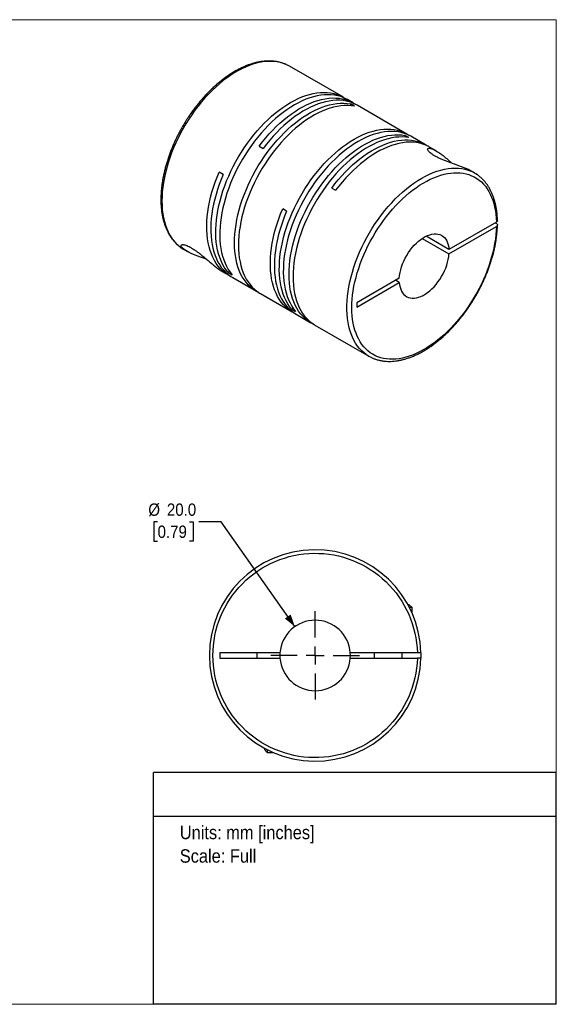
# Model space of a CAD drawing. Header units: millimetres. Extents: x 0 to 432, y 0 to 279.
# Tile 2 of 2: x 280 to 432, y 0 to 279. Entities that reach past the tile are written whole.
import ezdxf
from ezdxf.enums import TextEntityAlignment as Align

# ---------------------------------------------------------------- set-up
doc = ezdxf.new("R2010")
doc.units = ezdxf.units.MM
doc.linetypes.add('SLD-Solid', pattern=[0])
doc.layers.add('SLD-0', color=7, linetype='SLD-Solid', lineweight=25)
doc.layers.add('TEXT', color=140, linetype='SLD-Solid', lineweight=25)
doc.styles.add('SLDTEXTSTYLE0', font='GOTHIC.TTF', dxfattribs={"width": 0.913})
doc.dimstyles.new('SLDDIMSTYLE0', dxfattribs={"dimtxt": 3.5, "dimasz": 3.5, "dimexe": 0, "dimexo": 0.0625, "dimgap": 0.875, "dimtad": 0, "dimtih": 1, "dimtoh": 1, "dimdec": 1, "dimrnd": 1e-09, "dimzin": 4, "dimdsep": 46, "dimtxsty": 'SLDTEXTSTYLE0', "dimsah": 1, "dimcen": 0, "dimadec": 0, "dimazin": 1, "dimtfac": 1, "dimtdec": 1, "dimtofl": 0, "dimtmove": 0, "dimatfit": 3, "dimfxl": 0, "dimfrac": 2, "dimtolj": 1, "dimtzin": 12, "dimarcsym": 0})

# ---------------------------------------------------------------- blocks, each defined once
blk = doc.blocks.new('SW_NOTE_0')
at = {"layer": 'TEXT', "color": 0, "insert": (0, 4.87), "char_height": 3.81, "attachment_point": 1, "style": 'SLDTEXTSTYLE0'}
blk.add_mtext('Units: mm [inches]', dxfattribs=at)
blk = doc.blocks.new('SW_NOTE_0_1')
at = {"layer": 'TEXT', "color": 0, "insert": (0, 4.87), "char_height": 3.81, "attachment_point": 1, "style": 'SLDTEXTSTYLE0'}
blk.add_mtext('Scale: Full', dxfattribs=at)
blk = doc.blocks.new('Block1')
at = {"layer": 'TEXT'}
for p, q in [((431.8, 65.76), (317.5, 65.76)), ((317.5, 0), (317.5, 65.76)), ((431.8, 0), (431.8, 65.76)), ((317.5, 53.39), (431.8, 53.39)), ((431.8, 0), (317.5, 0))]:
    blk.add_line(p, q, dxfattribs=at)
at = {"layer": 'TEXT', "color": 140}
for name, p in [('SW_NOTE_0', (324.99, 45.8)), ('SW_NOTE_0_1', (324.99, 39.13))]:
    blk.add_blockref(name, p, dxfattribs=at)
at = {"layer": 'TEXT', "color": 140, "style": 'SLDTEXTSTYLE0', "width": 0.913, "flags": 2}
for tag, height, p in [('AUTOATTR0', 4.23, (353.81, 56.71)), ('AUTOATTR1_0', 4.76, (333.82, 29.88)), ('AUTOATTR1_1', 4.76, (322.1, 23.73)), ('AUTOATTR1_2', 4.76, (337.78, 17.57))]:
    blk.add_attdef(tag, text='', height=height, dxfattribs=at).set_placement(p, align=Align.BOTTOM_LEFT)
blk = doc.blocks.new('Block2')
at = {"color": 7, "linetype": 'SLD-Solid', "lineweight": 18}
for p, q in [((0, 279.4), (431.8, 279.4)), ((0, 279.4), (0, 0)), ((431.8, 279.4), (431.8, 0)), ((0, 0), (431.8, 0))]:
    blk.add_line(p, q, dxfattribs=at)
blk = doc.blocks.new('_D_5')
at = {"layer": 'SLD-0'}
for p, q in [((318.69, 136.94), (317.63, 136.94)), ((317.63, 136.94), (317.63, 131.38)), ((327.75, 136.94), (328.81, 136.94)), ((328.81, 136.94), (328.81, 131.38)), ((336.74, 136.94), (330.39, 136.94)), ((357.64, 107.17), (336.74, 136.94)), ((317.63, 131.38), (318.69, 131.38)), ((328.81, 131.38), (327.75, 131.38))]:
    blk.add_line(p, q, dxfattribs=at)
blk.add_solid([(357.64, 107.17), (356.45, 110.61), (354.81, 109.46)], dxfattribs=at)
at = {"layer": 'SLD-0', "char_height": 3.5, "attachment_point": 1, "style": 'SLDTEXTSTYLE0'}
for s, insert in [('%%c', (316.06, 142.12)), ('20.0', (321.33, 142.12)), ('0.79', (318.69, 135.85))]:
    blk.add_mtext(s, dxfattribs=dict(at, insert=insert))
blk = doc.blocks.new('SW_CENTERMARKSYMBOL_2')
at = {"layer": 'SLD-0', "color": 0}
for p, q in [((0, 5.08), (0, 12.54)), ((-5.08, 0), (-12.54, 0)), ((0, 0), (-2.54, 0)), ((0, 0), (0, 2.54)), ((0, 0), (0, -2.54)), ((0, 0), (2.54, 0)), ((5.08, 0), (12.54, 0)), ((0, -5.08), (0, -12.54))]:
    blk.add_line(p, q, dxfattribs=at)

msp = doc.modelspace()

# ---------------------------------------------------------------- linework, layer by layer
for p, q in [((371.41, 257.37), (356.13, 266.19)), ((374.17, 255.78), (372.54, 256.72)), ((374.51, 254.87), (373.38, 255.52)), ((373.38, 255.52), (373.38, 255.02)), ((389.44, 246.96), (375.3, 255.12)), ((390, 245.93), (388.87, 246.58)), ((388.87, 246.58), (388.87, 246.08)), ((394.74, 243.9), (390.57, 246.31)), ((347.5, 243.52), (348.63, 242.86)), ((397.73, 242.17), (395.87, 243.24)), ((337.28, 235.45), (336.15, 236.1)), ((408.6, 235.9), (407.59, 236.48)), ((368.08, 231.64), (369.21, 230.99)), ((355.31, 225.04), (354.18, 225.69)), ((414.81, 221.95), (401.36, 214.19)), ((401.36, 212.97), (414.81, 220.73)), ((414.46, 221.75), (414.81, 221.55)), ((401.36, 214.19), (394.84, 217.96)), ((393.78, 217.34), (401.36, 212.97)), ((326.14, 214.22), (327.15, 213.64)), ((337, 207.95), (338.87, 206.87)), ((339.13, 207.94), (338.69, 207.69)), ((338.69, 207.69), (339.82, 207.03)), ((340, 206.22), (346.71, 202.34)), ((387.26, 206.05), (375.22, 199.1)), ((375.22, 197.87), (387.26, 204.82)), ((387.26, 204.82), (386.2, 205.44)), ((347.85, 201.69), (356.9, 196.47)), ((375.22, 199.1), (375.22, 197.87)), ((357.16, 197.53), (356.72, 197.28)), ((356.72, 197.28), (357.86, 196.62)), ((358.03, 195.81), (362.2, 193.4)), ((363.33, 192.75), (378.6, 183.93)), ((390.09, 113.39), (389.7, 113.39)), ((390.89, 112.59), (390.09, 113.39)), ((390.89, 112.59), (390.13, 112.59)), ((390.89, 110.98), (390.89, 112.59)), ((353.41, 99.74), (336.39, 99.74)), ((336.39, 99.74), (336.39, 98.24)), ((336.39, 98.24), (353.41, 98.24)), ((346.89, 99.74), (346.89, 98.24)), ((353.41, 99.74), (353.39, 98.99)), ((353.39, 98.99), (353.41, 98.24)), ((392.38, 99.74), (373.36, 99.74)), ((373.36, 98.24), (392.38, 98.24)), ((380.09, 99.74), (380.09, 98.24)), ((388.09, 98.24), (388.09, 99.74)), ((348.99, 72.67), (348.99, 72.29)), ((348.99, 72.29), (349.79, 71.49)), ((349.79, 72.25), (349.79, 71.49)), ((349.79, 71.49), (351.4, 71.49))]:
    msp.add_line(p, q)
at = {"flags": 128}
for points in [[(355.31, 266.61), (354.73, 266.86), (353.87, 267.15), (352.98, 267.36), (352.06, 267.51), (351.11, 267.58), (350.13, 267.58), (349.13, 267.51), (348.11, 267.36), (347.07, 267.15), (346.01, 266.86), (344.94, 266.5), (343.86, 266.07), (342.77, 265.57), (341.68, 265.01), (340.59, 264.38), (339.5, 263.68), (338.41, 262.92), (337.33, 262.11), (336.26, 261.23), (335.21, 260.3), (334.16, 259.32), (333.14, 258.28), (332.14, 257.2), (331.16, 256.07), (330.21, 254.9), (329.29, 253.69), (328.4, 252.44), (327.54, 251.17), (326.72, 249.86), (325.94, 248.53), (325.2, 247.17), (324.5, 245.8), (323.84, 244.41), (323.23, 243.01), (322.67, 241.61), (322.16, 240.19), (321.7, 238.78), (321.28, 237.38), (320.93, 235.98), (320.62, 234.59), (320.37, 233.22), (320.17, 231.86), (320.03, 230.53), (319.95, 229.23), (319.92, 227.95), (319.95, 226.7), (320.04, 225.49), (320.18, 224.32), (320.37, 223.2), (320.62, 222.11), (320.93, 221.08), (321.29, 220.1), (321.7, 219.16), (322.17, 218.29), (322.68, 217.47), (323.24, 216.72), (323.85, 216.02), (324.51, 215.39), (325.21, 214.83), (325.33, 214.74)], [(356.13, 266.19), (355.55, 266.5), (355.31, 266.61)], [(338.69, 207.69), (338.12, 208.42), (337.59, 209.22), (337.11, 210.07), (336.69, 210.98), (336.31, 211.94), (335.99, 212.95), (335.72, 214.02), (335.51, 215.12), (335.35, 216.27), (335.25, 217.46), (335.2, 218.69), (335.21, 219.95), (335.27, 221.24), (335.39, 222.56), (335.56, 223.9), (335.79, 225.26), (336.08, 226.63), (336.41, 228.02), (336.8, 229.42), (337.24, 230.82), (337.73, 232.23), (338.27, 233.63), (338.86, 235.02), (339.5, 236.41), (340.17, 237.78), (340.9, 239.14), (341.66, 240.47), (342.46, 241.79), (343.3, 243.07), (344.17, 244.32), (345.07, 245.54), (346, 246.73), (346.97, 247.87), (347.95, 248.97), (348.96, 250.02), (349.99, 251.03), (351.03, 251.98), (352.09, 252.88), (353.16, 253.72), (354.24, 254.5), (355.32, 255.22), (356.41, 255.88), (357.5, 256.48), (358.58, 257.01), (359.66, 257.47), (360.73, 257.86), (361.79, 258.19), (362.83, 258.44), (363.86, 258.62), (364.87, 258.73), (365.85, 258.77), (366.81, 258.74), (367.75, 258.64), (368.65, 258.46), (369.52, 258.21), (370.36, 257.89), (371.16, 257.51), (371.92, 257.05), (371.96, 257.02)], [(372.54, 256.72), (372.29, 256.85), (371.49, 257.24), (370.65, 257.56), (369.78, 257.81), (368.88, 257.98), (367.95, 258.09), (366.98, 258.12), (366, 258.08), (364.99, 257.97), (363.96, 257.79), (362.92, 257.53), (361.86, 257.21), (360.79, 256.82), (359.71, 256.35), (358.63, 255.83), (357.54, 255.23), (356.45, 254.57), (355.37, 253.85), (354.29, 253.06), (353.22, 252.22), (352.16, 251.32), (351.12, 250.37), (350.09, 249.37), (349.08, 248.32), (348.1, 247.22), (347.14, 246.07), (346.2, 244.89), (345.3, 243.67), (344.43, 242.42), (343.59, 241.13), (342.79, 239.82), (342.03, 238.49), (341.31, 237.13), (340.63, 235.76), (339.99, 234.37), (339.41, 232.97), (338.87, 231.57), (338.37, 230.17), (337.93, 228.77), (337.54, 227.37), (337.21, 225.98), (336.93, 224.6), (336.7, 223.25), (336.52, 221.91), (336.4, 220.59), (336.34, 219.3), (336.33, 218.04), (336.38, 216.81), (336.48, 215.62), (336.64, 214.47), (336.86, 213.36), (337.12, 212.3), (337.45, 211.29), (337.82, 210.32), (338.25, 209.42), (338.72, 208.56), (339.25, 207.77), (339.82, 207.03)], [(347.5, 243.52), (348.42, 244.71), (349.37, 245.87), (350.35, 246.99), (351.35, 248.06), (352.37, 249.08), (353.41, 250.05), (354.47, 250.97), (355.53, 251.83), (356.61, 252.63), (357.69, 253.38), (358.78, 254.06), (359.86, 254.68), (360.95, 255.23), (362.03, 255.72), (363.1, 256.14), (364.17, 256.49), (365.22, 256.77), (366.25, 256.97), (367.27, 257.11), (368.26, 257.18), (369.23, 257.17), (370.17, 257.09), (371.09, 256.94), (371.97, 256.72), (372.82, 256.42), (373.64, 256.06), (374.41, 255.63), (374.72, 255.43)], [(347.29, 202.04), (347.24, 202.06), (346.47, 202.49), (345.73, 202.99), (345.04, 203.56), (344.39, 204.19), (343.78, 204.88), (343.23, 205.64), (342.72, 206.45), (342.26, 207.33), (341.85, 208.26), (341.5, 209.24), (341.19, 210.27), (340.94, 211.35), (340.75, 212.47), (340.61, 213.64), (340.53, 214.84), (340.5, 216.08), (340.53, 217.35), (340.61, 218.65), (340.75, 219.98), (340.94, 221.32), (341.19, 222.69), (341.5, 224.07), (341.85, 225.46), (342.26, 226.86), (342.72, 228.27), (343.23, 229.67), (343.78, 231.07), (344.39, 232.46), (345.04, 233.84), (345.73, 235.21), (346.47, 236.56), (347.24, 237.89), (348.06, 239.19), (348.91, 240.46), (349.79, 241.71), (350.71, 242.91), (351.65, 244.08), (352.62, 245.21), (353.61, 246.29), (354.63, 247.33), (355.66, 248.31), (356.71, 249.25), (357.78, 250.12), (358.85, 250.94), (359.93, 251.71), (361.02, 252.41), (362.1, 253.04), (363.19, 253.61), (364.27, 254.12), (365.35, 254.56), (366.41, 254.93), (367.47, 255.23), (368.51, 255.45), (369.53, 255.61), (370.53, 255.7), (371.51, 255.71), (372.46, 255.65), (373.38, 255.52)], [(374.51, 254.87), (373.59, 255), (372.64, 255.06), (371.66, 255.04), (370.66, 254.96), (369.64, 254.8), (368.6, 254.57), (367.55, 254.27), (366.48, 253.9), (365.4, 253.47), (364.32, 252.96), (363.24, 252.39), (362.15, 251.75), (361.06, 251.05), (359.98, 250.29), (358.91, 249.47), (357.85, 248.59), (356.8, 247.66), (355.76, 246.67), (354.75, 245.64), (353.75, 244.56), (352.78, 243.43), (351.84, 242.26), (350.92, 241.05), (350.04, 239.81), (349.19, 238.54), (348.38, 237.23), (347.6, 235.91), (346.86, 234.56), (346.17, 233.19), (345.52, 231.81), (344.92, 230.42), (344.36, 229.02), (343.85, 227.61), (343.39, 226.21), (342.98, 224.81), (342.63, 223.42), (342.32, 222.04), (342.08, 220.67), (341.88, 219.32), (341.74, 218), (341.66, 216.7), (341.63, 215.43), (341.66, 214.19), (341.74, 212.98), (341.88, 211.82), (342.08, 210.69), (342.32, 209.62), (342.63, 208.58), (342.98, 207.6), (343.39, 206.67), (343.85, 205.8), (344.36, 204.99), (344.92, 204.23), (345.52, 203.53), (346.17, 202.9), (346.86, 202.34), (347.6, 201.84), (347.85, 201.69)], [(375.3, 255.12), (374.77, 255.41), (373.95, 255.77), (373.1, 256.06), (372.22, 256.29), (371.3, 256.44), (370.36, 256.52), (369.39, 256.52), (368.4, 256.46), (367.38, 256.32), (366.35, 256.11), (365.3, 255.83), (364.23, 255.48), (363.16, 255.07), (362.08, 254.58), (360.99, 254.03), (359.91, 253.41), (358.82, 252.73), (357.74, 251.98), (356.66, 251.18), (355.6, 250.31), (354.54, 249.4), (353.5, 248.43), (352.48, 247.4), (351.48, 246.33), (350.51, 245.22), (349.55, 244.06), (348.63, 242.86)], [(356.72, 197.28), (356.15, 198.01), (355.62, 198.81), (355.15, 199.66), (354.72, 200.57), (354.35, 201.53), (354.02, 202.54), (353.76, 203.61), (353.54, 204.71), (353.38, 205.86), (353.28, 207.06), (353.23, 208.28), (353.24, 209.54), (353.3, 210.83), (353.42, 212.15), (353.6, 213.49), (353.82, 214.85), (354.11, 216.22), (354.44, 217.61), (354.83, 219.01), (355.27, 220.41), (355.77, 221.82), (356.31, 223.22), (356.89, 224.61), (357.53, 226), (358.21, 227.37), (358.93, 228.73), (359.69, 230.06), (360.49, 231.38), (361.33, 232.66), (362.2, 233.92), (363.1, 235.14), (364.04, 236.32), (365, 237.46), (365.98, 238.56), (366.99, 239.61), (368.02, 240.62), (369.06, 241.57), (370.12, 242.47), (371.19, 243.31), (372.27, 244.09), (373.35, 244.81), (374.44, 245.47), (375.53, 246.07), (376.61, 246.6), (377.69, 247.06), (378.76, 247.45), (379.82, 247.78), (380.86, 248.03), (381.89, 248.21), (382.9, 248.33), (383.88, 248.36), (384.85, 248.33), (385.78, 248.23), (386.68, 248.05), (387.55, 247.8), (388.39, 247.48), (389.19, 247.1), (389.95, 246.64), (389.99, 246.61)], [(390.57, 246.31), (390.32, 246.44), (389.52, 246.83), (388.69, 247.15), (387.81, 247.4), (386.91, 247.57), (385.98, 247.68), (385.02, 247.71), (384.03, 247.67), (383.02, 247.56), (381.99, 247.38), (380.95, 247.13), (379.89, 246.8), (378.82, 246.41), (377.74, 245.95), (376.66, 245.42), (375.57, 244.82), (374.49, 244.16), (373.4, 243.44), (372.32, 242.66), (371.25, 241.81), (370.19, 240.92), (369.15, 239.96), (368.12, 238.96), (367.11, 237.91), (366.13, 236.81), (365.17, 235.66), (364.23, 234.48), (363.33, 233.26), (362.46, 232.01), (361.62, 230.72), (360.82, 229.41), (360.06, 228.08), (359.34, 226.72), (358.66, 225.35), (358.03, 223.96), (357.44, 222.56), (356.9, 221.16), (356.41, 219.76), (355.97, 218.36), (355.58, 216.96), (355.24, 215.57), (354.96, 214.2), (354.73, 212.84), (354.55, 211.5), (354.43, 210.18), (354.37, 208.89), (354.36, 207.63), (354.41, 206.4), (354.51, 205.21), (354.67, 204.06), (354.89, 202.95), (355.15, 201.89), (355.48, 200.88), (355.85, 199.91), (356.28, 199.01), (356.75, 198.15), (357.28, 197.36), (357.86, 196.62)], [(362.78, 193.1), (362.73, 193.12), (361.95, 193.55), (361.22, 194.05), (360.52, 194.62), (359.87, 195.25), (359.27, 195.94), (358.71, 196.7), (358.2, 197.51), (357.74, 198.39), (357.34, 199.32), (356.98, 200.3), (356.68, 201.33), (356.43, 202.41), (356.24, 203.53), (356.1, 204.7), (356.01, 205.9), (355.99, 207.14), (356.01, 208.41), (356.1, 209.71), (356.24, 211.04), (356.43, 212.38), (356.68, 213.75), (356.98, 215.13), (357.34, 216.52), (357.74, 217.92), (358.2, 219.33), (358.71, 220.73), (359.27, 222.13), (359.87, 223.52), (360.52, 224.9), (361.22, 226.27), (361.95, 227.62), (362.73, 228.95), (363.54, 230.25), (364.39, 231.52), (365.28, 232.77), (366.19, 233.97), (367.14, 235.14), (368.11, 236.27), (369.1, 237.35), (370.12, 238.39), (371.15, 239.37), (372.2, 240.31), (373.26, 241.18), (374.34, 242.01), (375.42, 242.77), (376.5, 243.47), (377.59, 244.1), (378.68, 244.68), (379.76, 245.18), (380.83, 245.62), (381.9, 245.99), (382.95, 246.29), (383.99, 246.51), (385.01, 246.67), (386.01, 246.76), (386.99, 246.77), (387.94, 246.71), (388.87, 246.58)], [(390, 245.93), (389.07, 246.06), (388.12, 246.12), (387.15, 246.1), (386.15, 246.02), (385.12, 245.86), (384.09, 245.63), (383.03, 245.33), (381.97, 244.97), (380.89, 244.53), (379.81, 244.02), (378.72, 243.45), (377.63, 242.81), (376.55, 242.11), (375.47, 241.35), (374.39, 240.53), (373.33, 239.65), (372.28, 238.72), (371.25, 237.73), (370.23, 236.7), (369.24, 235.62), (368.27, 234.49), (367.32, 233.32), (366.41, 232.11), (365.53, 230.87), (364.68, 229.6), (363.86, 228.29), (363.09, 226.97), (362.35, 225.62), (361.66, 224.25), (361.01, 222.87), (360.4, 221.48), (359.84, 220.08), (359.33, 218.67), (358.88, 217.27), (358.47, 215.87), (358.11, 214.48), (357.81, 213.1), (357.56, 211.73), (357.37, 210.38), (357.23, 209.06), (357.14, 207.76), (357.12, 206.49), (357.14, 205.25), (357.23, 204.04), (357.37, 202.88), (357.56, 201.75), (357.81, 200.68), (358.11, 199.64), (358.47, 198.66), (358.88, 197.73), (359.33, 196.86), (359.84, 196.05), (360.4, 195.29), (361.01, 194.59), (361.66, 193.96), (362.35, 193.4), (363.09, 192.9), (363.33, 192.75)], [(368.08, 231.64), (369, 232.84), (369.95, 233.99), (370.93, 235.11), (371.93, 236.18), (372.95, 237.2), (373.99, 238.17), (375.04, 239.09), (376.11, 239.95), (377.18, 240.76), (378.27, 241.5), (379.35, 242.18), (380.44, 242.8), (381.53, 243.35), (382.61, 243.84), (383.68, 244.26), (384.74, 244.61), (385.79, 244.89), (386.83, 245.1), (387.84, 245.23), (388.84, 245.3), (389.81, 245.29), (390.75, 245.21), (391.66, 245.06), (392.55, 244.84), (393.4, 244.55), (394.21, 244.18), (394.99, 243.75), (395.3, 243.55)], [(395.87, 243.24), (395.6, 243.4), (394.79, 243.79), (393.94, 244.1), (393.05, 244.35), (392.14, 244.52), (391.19, 244.62), (390.21, 244.65), (389.21, 244.6), (388.19, 244.48), (387.15, 244.28), (386.09, 244.02), (385.01, 243.68), (383.93, 243.27), (382.83, 242.78), (381.73, 242.24), (380.63, 241.62), (379.53, 240.94), (378.44, 240.19), (377.35, 239.38), (376.27, 238.51), (375.2, 237.59), (374.15, 236.61), (373.11, 235.58), (372.1, 234.5), (371.11, 233.37), (370.14, 232.2), (369.21, 230.99)], [(339.44, 206.57), (339.38, 206.6), (338.59, 207.04), (337.85, 207.55), (337.15, 208.12), (336.49, 208.77), (335.89, 209.47), (335.33, 210.25), (334.82, 211.08), (334.36, 211.97), (333.95, 212.92), (333.6, 213.92), (333.3, 214.97), (333.06, 216.07), (332.87, 217.21), (332.74, 218.4), (332.67, 219.63), (332.65, 220.89), (332.69, 222.18), (332.79, 223.51), (332.95, 224.86), (333.16, 226.23), (333.42, 227.61), (333.75, 229.01), (334.12, 230.43), (334.55, 231.84), (335.03, 233.27), (335.57, 234.69), (336.15, 236.1)], [(337.28, 235.45), (336.7, 234.05), (336.18, 232.65), (335.7, 231.24), (335.27, 229.84), (334.9, 228.45), (334.58, 227.06), (334.31, 225.69), (334.1, 224.34), (333.94, 223), (333.83, 221.69), (333.79, 220.41), (333.79, 219.16), (333.86, 217.94), (333.98, 216.76), (334.15, 215.62), (334.38, 214.53), (334.66, 213.48), (335, 212.48), (335.39, 211.53), (335.83, 210.64), (336.32, 209.8), (336.86, 209.02), (337.45, 208.31), (338.08, 207.65), (338.76, 207.06), (339.48, 206.54), (340, 206.22)], [(377.84, 184.42), (377.32, 184.82), (376.64, 185.42), (376, 186.08), (375.42, 186.8), (374.88, 187.59), (374.39, 188.44), (373.95, 189.34), (373.57, 190.3), (373.24, 191.31), (372.96, 192.37), (372.73, 193.47), (372.57, 194.62), (372.45, 195.81), (372.4, 197.04), (372.4, 198.3), (372.45, 199.6), (372.57, 200.92), (372.73, 202.26), (372.96, 203.62), (373.24, 205.01), (373.57, 206.4), (373.95, 207.8), (374.39, 209.21), (374.88, 210.62), (375.42, 212.03), (376, 213.43), (376.64, 214.83), (377.32, 216.21), (378.04, 217.57), (378.8, 218.92), (379.6, 220.24), (380.44, 221.53), (381.32, 222.79), (382.22, 224.02), (383.16, 225.21), (384.12, 226.36), (385.11, 227.46), (386.13, 228.52), (387.16, 229.53), (388.21, 230.49), (389.27, 231.39), (390.35, 232.24), (391.43, 233.03), (392.52, 233.75), (393.61, 234.42), (394.7, 235.01), (395.79, 235.54), (396.88, 236.01), (397.95, 236.4), (399.01, 236.72), (400.06, 236.98), (401.1, 237.16), (402.11, 237.27), (403.1, 237.3), (404.06, 237.27), (405, 237.16), (405.9, 236.97), (406.78, 236.72), (407.62, 236.4), (407.75, 236.33)], [(357.47, 196.16), (357.14, 196.33), (356.38, 196.78), (355.66, 197.31), (354.98, 197.9), (354.35, 198.55), (353.76, 199.27), (353.22, 200.05), (352.73, 200.88), (352.29, 201.78), (351.9, 202.72), (351.56, 203.72), (351.28, 204.77), (351.05, 205.87), (350.88, 207.01), (350.76, 208.19), (350.69, 209.4), (350.69, 210.65), (350.73, 211.94), (350.84, 213.25), (351, 214.58), (351.21, 215.94), (351.48, 217.31), (351.8, 218.69), (352.17, 220.09), (352.6, 221.49), (353.08, 222.89), (353.6, 224.29), (354.18, 225.69)], [(355.31, 225.04), (354.74, 223.64), (354.21, 222.24), (353.73, 220.84), (353.31, 219.43), (352.93, 218.04), (352.61, 216.65), (352.34, 215.28), (352.13, 213.93), (351.97, 212.59), (351.86, 211.28), (351.82, 210), (351.82, 208.75), (351.89, 207.53), (352.01, 206.35), (352.18, 205.22), (352.41, 204.12), (352.69, 203.07), (353.03, 202.07), (353.42, 201.12), (353.86, 200.23), (354.35, 199.39), (354.89, 198.62), (355.48, 197.9), (356.11, 197.24), (356.79, 196.65), (357.51, 196.13), (358.03, 195.81)], [(387.26, 206.05), (387.34, 206.83), (387.47, 207.63), (387.66, 208.45), (387.91, 209.27), (388.2, 210.1), (388.55, 210.92), (388.95, 211.73), (389.39, 212.52), (389.86, 213.29), (390.38, 214.03), (390.93, 214.73), (391.51, 215.38), (392.1, 215.99), (392.72, 216.55), (393.35, 217.04), (393.99, 217.48), (394.63, 217.85), (395.27, 218.15), (395.9, 218.38), (396.52, 218.54), (397.12, 218.62), (397.69, 218.63), (398.24, 218.56), (398.76, 218.42), (399.24, 218.21), (399.67, 217.92), (400.07, 217.57), (400.42, 217.15), (400.71, 216.67), (400.96, 216.12), (401.15, 215.53), (401.28, 214.88), (401.36, 214.19)], [(325.33, 214.74), (325.95, 214.33), (326.14, 214.22)], [(387.26, 204.82), (387.34, 204.13), (387.47, 203.49), (387.66, 202.89), (387.91, 202.35), (388.2, 201.87), (388.55, 201.44), (388.95, 201.09), (389.39, 200.8), (389.86, 200.59), (390.38, 200.45), (390.93, 200.38), (391.51, 200.39), (392.1, 200.48), (392.72, 200.63), (393.35, 200.86), (393.99, 201.17), (394.63, 201.53), (395.27, 201.97), (395.9, 202.47), (396.52, 203.02), (397.12, 203.63), (397.69, 204.29), (398.24, 204.99), (398.76, 205.72), (399.24, 206.49), (399.67, 207.28), (400.07, 208.09), (400.42, 208.92), (400.71, 209.74), (400.96, 210.57), (401.15, 211.39), (401.28, 212.19), (401.36, 212.97)], [(373.36, 98.24), (373.39, 98.99), (373.36, 99.74)], [(393.38, 99.74), (393.39, 98.99), (393.38, 98.24)]]:
    msp.add_lwpolyline(points, dxfattribs=at)
for centre, radius, start, end in [((403.59, 227.22), 10.02, 54.4938, 65.4733), ((383.61, 192.61), 10.02, 234.7974, 245.3538), ((363.39, 98.99), 30, 1.4325, 358.5675), ((363.39, 98.99), 10, 4.3012, 175.6988), ((363.39, 98.99), 10, 184.3012, 355.6988)]:
    msp.add_arc(centre, radius, start, end)
for points, knots in [([(355.26, 266.63), (355.11, 266.7), (354.69, 266.89), (353.97, 267.14), (353.09, 267.39), (352.17, 267.56), (351.25, 267.66), (350.33, 267.69), (349.42, 267.66), (348.49, 267.57), (347.55, 267.43), (346.6, 267.22), (345.64, 266.96), (344.66, 266.64), (343.68, 266.27), (342.7, 265.84), (341.72, 265.35), (340.73, 264.81), (339.75, 264.23), (338.77, 263.59), (337.8, 262.9), (336.84, 262.17), (335.88, 261.39), (334.94, 260.57), (334.01, 259.71), (333.1, 258.81), (332.21, 257.87), (331.34, 256.9), (330.49, 255.91), (329.68, 254.89), (328.89, 253.86), (328.16, 252.84), (327.52, 251.91), (326.98, 251.07), (326.4, 250.16), (326.02, 249.49), (325.77, 249.08)], [0, 0, 0, 0, 0.017523, 0.04941, 0.081707, 0.114444, 0.147637, 0.17771, 0.20788, 0.238133, 0.268456, 0.298836, 0.329257, 0.359705, 0.390171, 0.420642, 0.451111, 0.48157, 0.512013, 0.542436, 0.572834, 0.603204, 0.63354, 0.663838, 0.694089, 0.724282, 0.7544, 0.784416, 0.814282, 0.843915, 0.873142, 0.901553, 0.927864, 0.948955, 0.967651, 1, 1, 1, 1]), ([(325.77, 249.08), (325.52, 248.64), (325.17, 248.02), (324.69, 247.11), (324.28, 246.32), (323.83, 245.37), (323.37, 244.38), (322.91, 243.32), (322.47, 242.23), (322.05, 241.11), (321.65, 239.97), (321.28, 238.81), (320.95, 237.64), (320.65, 236.47), (320.38, 235.29), (320.15, 234.12), (319.97, 232.95), (319.82, 231.79), (319.71, 230.64), (319.65, 229.51), (319.62, 228.4), (319.64, 227.3), (319.71, 226.23), (319.81, 225.19), (319.96, 224.17), (320.16, 223.18), (320.4, 222.22), (320.68, 221.3), (321.01, 220.41), (321.38, 219.56), (321.79, 218.75), (322.25, 217.98), (322.75, 217.25), (323.3, 216.57), (323.88, 215.94), (324.52, 215.36), (324.98, 214.98), (325.25, 214.8), (325.28, 214.78)], [0, 0, 0, 0, 0.033509, 0.046947, 0.069263, 0.0924, 0.117192, 0.143037, 0.169695, 0.196973, 0.224734, 0.252877, 0.281327, 0.310025, 0.338927, 0.367999, 0.397212, 0.426544, 0.455979, 0.485501, 0.515099, 0.544766, 0.574493, 0.604274, 0.634105, 0.663981, 0.693899, 0.72386, 0.753861, 0.783904, 0.813995, 0.844138, 0.874347, 0.90464, 0.935041, 0.965584, 0.996308, 1, 1, 1, 1]), ([(407.59, 236.48), (407.54, 236.51), (407.33, 236.63), (406.89, 236.85), (406.23, 237.15), (405.4, 237.49), (404.44, 237.85), (403.42, 238.21), (402.41, 238.56), (401.38, 238.93), (400.38, 239.31), (399.4, 239.71), (398.49, 240.13), (397.63, 240.56), (396.88, 241.01), (396.23, 241.45), (395.72, 241.9), (395.39, 242.31), (395.27, 242.64), (395.35, 242.85), (395.63, 242.95), (396.11, 242.9), (396.71, 242.7), (397.3, 242.41), (397.85, 242.11), (398.43, 241.75), (399.1, 241.28), (399.87, 240.69), (400.74, 239.97), (401.51, 239.29), (402, 238.82), (402.19, 238.64)], [0, 0, 0, 0, 0.011166, 0.04179, 0.072407, 0.111153, 0.150624, 0.184689, 0.219486, 0.251209, 0.283711, 0.314618, 0.346367, 0.377688, 0.409942, 0.443487, 0.478166, 0.516153, 0.555607, 0.593543, 0.632571, 0.678776, 0.72626, 0.756731, 0.787208, 0.818493, 0.849783, 0.890972, 0.932167, 0.974592, 1, 1, 1, 1]), ([(414.81, 220.73), (414.67, 214.42), (412.41, 207.21), (404.64, 194.09), (399.44, 188.71), (388.65, 182.64), (383.51, 182.2), (375.93, 186.69), (373.8, 191.44), (373.8, 203.9), (375.93, 211.1), (383.51, 224.34), (388.65, 229.84), (399.44, 236.22), (404.64, 236.85), (412.41, 232.71), (414.67, 228.1), (414.81, 221.95)], [0, 0, 0, 0, 0.125, 0.125, 0.25, 0.25, 0.375, 0.375, 0.5, 0.5, 0.625, 0.625, 0.75, 0.75, 0.875, 0.875, 1, 1, 1, 1]), ([(415.1, 222.37), (415.1, 222.51), (415.09, 223.03), (415.03, 223.89), (414.93, 224.93), (414.78, 225.95), (414.58, 226.94), (414.34, 227.9), (414.06, 228.82), (413.73, 229.71), (413.36, 230.56), (412.95, 231.37), (412.49, 232.14), (411.99, 232.87), (411.44, 233.55), (410.86, 234.18), (410.22, 234.76), (409.76, 235.14), (409.49, 235.32), (409.46, 235.34)], [0, 0, 0, 0, 0.025743, 0.089367, 0.153107, 0.216952, 0.280894, 0.344928, 0.409051, 0.473262, 0.537563, 0.601964, 0.666479, 0.731135, 0.795969, 0.861036, 0.926404, 0.992162, 1, 1, 1, 1]), ([(408.97, 201.04), (409.22, 201.48), (409.57, 202.1), (410.05, 203.01), (410.45, 203.8), (410.91, 204.74), (411.37, 205.74), (411.83, 206.8), (412.27, 207.89), (412.69, 209.01), (413.09, 210.15), (413.45, 211.31), (413.79, 212.48), (414.09, 213.65), (414.36, 214.83), (414.58, 216), (414.77, 217.17), (414.92, 218.33), (415.03, 219.47), (415.09, 220.41), (415.09, 220.95), (415.1, 221.13)], [0, 0, 0, 0, 0.067094, 0.093999, 0.138683, 0.185009, 0.234647, 0.286397, 0.339773, 0.39439, 0.449974, 0.506324, 0.563287, 0.620749, 0.678619, 0.736827, 0.795319, 0.85405, 0.912985, 0.972095, 1, 1, 1, 1]), ([(415.09, 222.37), (415.09, 222.32), (415.09, 222.21), (414.98, 222.07), (414.86, 221.99), (414.81, 221.95)], [0, 0, 0, 0, 0.295247, 0.720102, 1, 1, 1, 1]), ([(414.81, 221.55), (414.9, 221.49), (414.98, 221.43), (415.08, 221.29), (415.1, 221.21), (415.1, 220.99), (415, 220.84), (414.81, 220.73)], [0, 0, 0, 0, 0.25, 0.25, 0.5, 0.5, 1, 1, 1, 1]), ([(332.43, 211.55), (332.28, 211.59), (331.74, 211.75), (330.88, 212.03), (329.85, 212.39), (328.88, 212.78), (328.06, 213.15), (327.4, 213.49), (326.86, 213.8), (326.39, 214.11), (325.96, 214.45), (325.61, 214.8), (325.4, 215.12), (325.37, 215.36), (325.49, 215.52), (325.76, 215.59), (326.14, 215.57), (326.65, 215.43), (327.26, 215.2), (327.96, 214.84), (328.74, 214.38), (329.6, 213.8), (330.54, 213.1), (331.53, 212.31), (332.53, 211.47), (333.48, 210.65), (334.41, 209.86), (335.32, 209.11), (336.11, 208.52), (336.67, 208.14), (336.93, 208), (337.01, 207.95)], [0, 0, 0, 0, 0.015649, 0.054985, 0.09432, 0.134731, 0.175135, 0.204705, 0.23427, 0.264607, 0.294936, 0.333451, 0.372689, 0.406628, 0.4413, 0.472965, 0.50541, 0.536306, 0.568046, 0.599405, 0.631702, 0.665392, 0.700228, 0.738596, 0.778466, 0.816782, 0.856205, 0.902135, 0.949291, 0.984048, 1, 1, 1, 1]), ([(379.49, 183.48), (379.64, 183.42), (380.05, 183.22), (380.77, 182.97), (381.65, 182.73), (382.57, 182.56), (383.49, 182.46), (384.41, 182.43), (385.32, 182.46), (386.25, 182.55), (387.19, 182.69), (388.14, 182.9), (389.1, 183.16), (390.08, 183.48), (391.05, 183.85), (392.04, 184.28), (393.02, 184.77), (394.01, 185.31), (394.99, 185.89), (395.97, 186.53), (396.94, 187.22), (397.9, 187.95), (398.86, 188.73), (399.8, 189.55), (400.73, 190.41), (401.64, 191.31), (402.53, 192.25), (403.4, 193.21), (404.24, 194.21), (405.06, 195.23), (405.85, 196.26), (406.58, 197.28), (407.22, 198.21), (407.76, 199.04), (408.33, 199.96), (408.72, 200.62), (408.97, 201.04)], [0, 0, 0, 0, 0.01709, 0.048991, 0.081302, 0.114054, 0.147262, 0.177348, 0.20753, 0.237797, 0.268134, 0.298527, 0.328961, 0.359423, 0.389902, 0.420386, 0.450869, 0.481341, 0.511798, 0.542234, 0.572646, 0.603029, 0.633379, 0.66369, 0.693954, 0.724161, 0.754292, 0.784321, 0.8142, 0.843846, 0.873086, 0.901509, 0.927832, 0.948932, 0.967637, 1, 1, 1, 1]), ([(392.38, 98.24), (392.18, 90.62), (388.99, 83.38), (377.99, 72.8), (370.64, 69.89), (355.39, 70.09), (348.1, 73.19), (337.39, 84.04), (334.39, 91.36), (334.39, 106.61), (337.39, 113.93), (348.1, 124.79), (355.39, 127.89), (370.64, 128.08), (377.99, 125.18), (388.99, 114.6), (392.18, 107.36), (392.38, 99.74)], [0, 0, 0, 0, 0.125, 0.125, 0.25, 0.25, 0.375, 0.375, 0.5, 0.5, 0.625, 0.625, 0.75, 0.75, 0.875, 0.875, 1, 1, 1, 1]), ([(393.38, 99.74), (393.38, 99.74), (393.35, 99.74), (393.25, 99.74), (393.18, 99.74), (392.9, 99.74), (392.64, 99.74), (392.38, 99.74)], [0, 0, 0, 0, 0.25, 0.25, 0.5, 0.5, 1, 1, 1, 1]), ([(393.38, 98.24), (393.38, 98.24), (393.35, 98.24), (393.25, 98.24), (393.18, 98.24), (392.9, 98.24), (392.64, 98.24), (392.38, 98.24)], [0, 0, 0, 0, 0.25, 0.25, 0.5, 0.5, 1, 1, 1, 1])]:
    msp.add_open_spline(points, degree=3, knots=knots)

# ---------------------------------------------------------------- block references
at = {"color": 7, "linetype": 'Continuous'}
for name in ['Block2', 'Block1']:
    msp.add_blockref(name, (0, 0), dxfattribs=at)
at = {"layer": 'SLD-0'}
msp.add_blockref('SW_CENTERMARKSYMBOL_2', (363.39, 98.99), dxfattribs=at)

# ---------------------------------------------------------------- dimensions: what is measured, and where the dimension line sits
dim = msp.add_diameter_dim_2p(p1=(369.13, 90.81), p2=(357.64, 107.17), dimstyle='SLDDIMSTYLE0', dxfattribs=at)
dim.commit()
dim.dimension.update_dxf_attribs({"geometry": '_D_5', "text_midpoint": (323.22, 136.94), "dimtype": 163})

doc.saveas('drawing.dxf')
